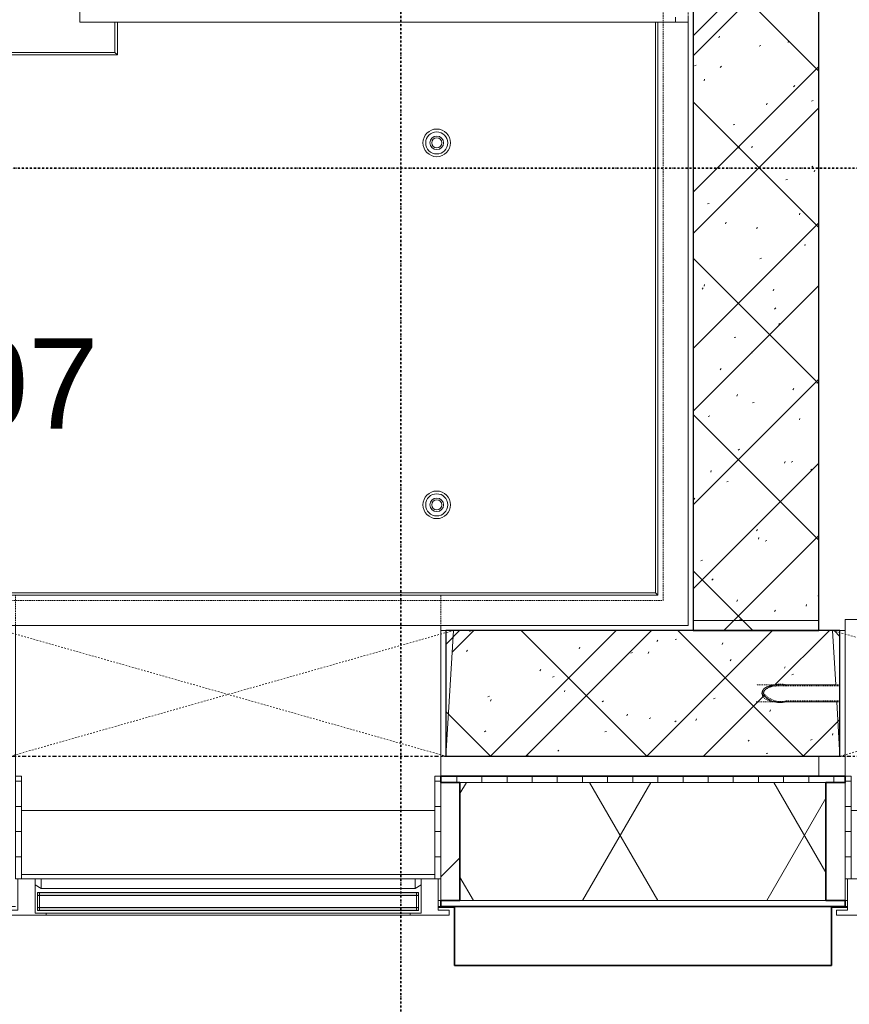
# Model space of a CAD drawing. Header units: millimetres. Extents: x -80560 to 110805, y -11020 to 52719.
# Tile 52 of 184: x 52480 to 54130, y 9506 to 11465. Entities that reach past the tile are written whole.
import ezdxf

# ---------------------------------------------------------------- set-up
doc = ezdxf.new("R2010")
doc.units = ezdxf.units.MM
for name, pattern in [('CENTER2', [20, 8, -4, 4, -4]), ('Dash', [6.35, 3.175, -3.175]), ('DASHDOT2', [8, 4, -2, 0, -2]), ('Hidden 1', [3.5, 2, -1.5]), ('HIDDEN2', [4.5, 3, -1.5])]:
    doc.linetypes.add(name, pattern=pattern)
for name, color, linetype, lineweight in [('A-FLOR', 192, 'Continuous', 18), ('A-FLOR-HRAL', 11, 'Continuous', 18), ('A-FLOR-HRAL-MBND', 5, 'HIDDEN2', 18), ('A-GENM', 13, 'Continuous', 18), ('A-GLAZ', 151, 'Continuous', 18), ('A-GLAZ-SILL', 1, 'Continuous', 18), ('A-WALL', 113, 'Continuous', 35), ('A-WALL-PATT', 111, 'Continuous', 35), ('G-ANNO-DIMS', 111, 'Continuous', 9), ('G-ANNO-SYMB', 111, 'Continuous', 9), ('I-WALL', 2, 'Continuous', 18), ('S-GRID', 1, 'Continuous', 9), ('S-STRS', 31, 'Continuous', 18), ('S-STRS-MBND', 31, 'HIDDEN2', 18)]:
    doc.layers.add(name, color=color, linetype=linetype, lineweight=lineweight)
doc.styles.add('Arial', font='arial.ttf', dxfattribs={"height": 180})
pattern_1 = [(45, (0, 0), (-176.7767, 176.7767), []), (17, (0, 0), (51.37877, 156.87645), [3.353, -159.647, 3.353, -88.647, -134]), (17, (0, 0), (51.37877, 156.87645), [-255, 3.353, -130.647]), (48, (0, 0), (-36.014, 160.26226), [3.353, -158.647, 3.353, -160.647, -132]), (48, (0, 0), (-36.014, 160.26226), [-326, 3.353, -128.647]), (71, (0, 0), (-94.825, 133.12483), [3.353, -156.647, 3.353, -87.247, -131]), (71, (0, 0), (-94.825, 133.12483), [-250.6, 3.353, -127.647])]
pattern_2 = [(0, (0, 0), (0, 50), [])]

# ---------------------------------------------------------------- blocks, each defined once
blk = doc.blocks.new('19112_SW_LeonardoCollege_R2020_rvt-1-DO_01 eerste verdieping')
at = {"layer": 'A-WALL-PATT', "lineweight": 5}
h = blk.add_hatch(dxfattribs=at)
h.set_pattern_fill('FP_167', color=10, angle=45, style=0, pattern_type=2)
h.set_pattern_definition([(135, (29175, 14167.5), (-155.563, -155.563), []), (225, (29175, 14167.5), (155.563, -155.563), [])])
h.paths.add_polyline_path([(29175, 10250), (29175, 18085), (28925, 18085), (28925, 10250), (29028.3, 10250)], flags=0)
h = blk.add_hatch(dxfattribs=at)
h.set_pattern_fill('FP_168', color=10, angle=45, style=0, pattern_type=2)
h.set_pattern_definition([(45, (28837.5, 10000), (-155.563, 155.563), []), (135, (28837.5, 10000), (-155.563, -155.563), [])])
h.paths.add_polyline_path([(31377.7, 10000), (31600, 10000), (31600, 10250), (30083, 10250), (30083, 10000), (31084, 10000)], flags=0)
h.paths.add_polyline_path([(29217, 10000), (29217, 10250), (28433, 10250), (28433, 10000), (29028.3, 10000)], flags=0)
h.paths.add_polyline_path([(27559.9, 10000), (27567, 10000), (27567, 10250), (26075, 10250), (26075, 10000), (27266.3, 10000)], flags=0)
at = {"layer": 'A-WALL', "color": 250, "lineweight": 9}
for p, q in [((28423, 10250), (28433, 10250)), ((29217, 10250), (29227, 10250)), ((28433, 10000), (28423, 10000)), ((29227, 10000), (29217, 10000))]:
    blk.add_line(p, q, dxfattribs=at)
at = {"layer": 'A-WALL', "color": 50, "lineweight": 25}
for p, q in [((29217, 10250), (28433, 10250)), ((28433, 10250), (28433, 10000)), ((29217, 10000), (29217, 10250)), ((28433, 10000), (29217, 10000))]:
    blk.add_line(p, q, dxfattribs=at)
at = {"layer": 'I-WALL', "color": 50, "lineweight": 25}
for p, q in [((28925, 18085), (28925, 10250)), ((29175, 10250), (29175, 18085)), ((28925, 10250), (29175, 10250))]:
    blk.add_line(p, q, dxfattribs=at)
blk = doc.blocks.new('MB 31 Wandsparing - 866 x 1634-3275055-DO_01 eerste verdieping')
at = {"layer": 'A-GENM', "linetype": 'Dash', "lineweight": 9}
for p, q in [((-456.2, 125), (424.8, -125)), ((-441.2, -125), (439.8, 125))]:
    blk.add_line(p, q, dxfattribs=at)
blk = doc.blocks.new('MB 23 Gain Inno _onder element_ - ø63 x 900-3694771-DO_01 eerste verdieping')
at = {"layer": 'A-GENM', "linetype": 'Hidden 1', "lineweight": 13}
for p, q in [((-17, 167), (-15, 167)), ((-17, 60), (-17, 167)), ((-15, 167), (-15, 60)), ((15, 60), (15, 167)), ((15, 167), (17, 167)), ((17, 167), (17, 60))]:
    blk.add_line(p, q, dxfattribs=at)
at = {"layer": 'A-GENM', "linetype": 'Hidden 1', "lineweight": 13, "flags": 128}
for points in [[(-17, 0), (-17, 0.2), (-17, 0.4), (-17, 0.8), (-17, 1.2), (-17, 1.7), (-17, 2.3), (-17, 3), (-17, 3.8), (-17, 4.7), (-17, 5.7), (-17, 6.8), (-17, 7.9), (-17, 9.2), (-17, 10.5), (-17, 11.9), (-17, 13.3), (-17, 14.9), (-17, 16.5), (-17, 18.2), (-17, 20), (-17, 21.8), (-17, 23.7), (-17, 25.6), (-17, 27.6), (-17, 29.6), (-17, 31.7), (-17, 33.9), (-17, 36), (-17, 38.3), (-17, 40.5), (-17, 42.8), (-17, 45.1), (-17, 47.4), (-17, 49.8), (-17, 52.2), (-17, 54.6), (-17, 57), (-17, 59.4), (-17, 60)], [(17, 60), (17, 57.6), (17, 55.2), (17, 52.8), (17, 50.4), (17, 48.1), (17, 45.7), (17, 43.4), (17, 41.1), (17, 38.9), (17, 36.6), (17, 34.4), (17, 32.3), (17, 30.2), (17, 28.1), (17, 26.1), (17, 24.2), (17, 22.3), (17, 20.4), (17, 18.7), (17, 17), (17, 15.3), (17, 13.8), (17, 12.3), (17, 10.8), (17, 9.5), (17, 8.3), (17, 7.1), (17, 6), (17, 5), (17, 4.1), (17, 3.3), (17, 2.5), (17, 1.9), (17, 1.3), (17, 0.9), (17, 0.5), (17, 0.2), (17, 0.1), (17, 0)]]:
    blk.add_lwpolyline(points, dxfattribs=at)
at = {"layer": 'A-GENM', "linetype": 'Hidden 1', "lineweight": 13}
for points in [[(-15, 60), (-17, 51.1), (-16.4, 34.7), (-7, 21.1), (0, 15)], [(17, 60), (19.2, 50.3), (18.5, 32.5), (7.9, 18.1), (0, 11.7)]]:
    blk.add_open_spline(points, degree=3, dxfattribs=at)
for points, knots in [([(0, 11.7), (-0.7, 11.8), (-2.1, 12.1), (-4, 12.6), (-5.5, 13.3), (-6.6, 13.9), (-7.4, 14.5), (-8.1, 15.1), (-9.1, 16), (-10.2, 17.3), (-11.1, 18.7), (-11.7, 19.7), (-12.1, 20.3), (-12.3, 20.7), (-12.6, 21.1), (-12.8, 21.7), (-13.3, 22.8), (-13.9, 24.3), (-14.4, 26), (-14.8, 27.2), (-15.1, 28.2), (-15.3, 29.2), (-15.6, 30.5), (-15.9, 32.1), (-16.1, 34.1), (-16.4, 36.1), (-16.6, 38.1), (-16.7, 40.1), (-16.8, 42.1), (-16.9, 44.1), (-16.9, 46.1), (-17, 48.8), (-17, 53.4), (-17, 57.4), (-17, 60)], [0, 0, 0, 0, 0.035714, 0.071429, 0.107143, 0.125, 0.142857, 0.160714, 0.178571, 0.214286, 0.25, 0.267857, 0.276786, 0.285714, 0.294643, 0.303571, 0.321429, 0.357143, 0.392857, 0.410714, 0.428571, 0.446429, 0.464286, 0.5, 0.535714, 0.571429, 0.607143, 0.642857, 0.678571, 0.714286, 0.75, 0.785714, 0.857143, 1, 1, 1, 1]), ([(0, 15), (0.7, 15.1), (1.9, 15.3), (3.7, 15.9), (5, 16.6), (5.9, 17.1), (6.4, 17.4), (6.8, 17.8), (7.4, 18.3), (8.2, 19.1), (9.2, 20.4), (10, 21.7), (10.5, 22.7), (10.8, 23.2), (11, 23.6), (11.2, 24.1), (11.5, 24.6), (11.9, 25.6), (12.4, 27), (12.8, 28.5), (13.2, 29.7), (13.4, 30.6), (13.6, 31.5), (13.8, 32.7), (14.1, 34.2), (14.3, 36.1), (14.5, 37.9), (14.6, 39.8), (14.8, 41.6), (14.8, 43.5), (14.9, 45.3), (14.9, 47.2), (15, 49.6), (15, 53.9), (15, 57.6), (15, 60)], [0, 0, 0, 0, 0.035714, 0.071429, 0.107143, 0.125, 0.133929, 0.142857, 0.160714, 0.178571, 0.214286, 0.25, 0.267857, 0.276786, 0.285714, 0.294643, 0.303571, 0.321429, 0.357143, 0.392857, 0.410714, 0.428571, 0.446429, 0.464286, 0.5, 0.535714, 0.571429, 0.607143, 0.642857, 0.678571, 0.714286, 0.75, 0.785714, 0.857143, 1, 1, 1, 1])]:
    blk.add_open_spline(points, degree=3, knots=knots, dxfattribs=at)
blk = doc.blocks.new('95251-Leonardo College Leiden_rvt-1-DO_01 eerste verdieping')
at = {"layer": 'A-WALL-PATT', "lineweight": 9}
h = blk.add_hatch(dxfattribs=at)
h.set_pattern_fill('FP_182', color=55, style=0, pattern_type=2)
h.set_pattern_definition(pattern_1)
h.paths.add_polyline_path([(29028.3, 10270), (29175, 10270), (29175, 14242.5), (29170, 14242.5), (29170, 14292.5), (28930, 14292.5), (28930, 14242.5), (28925, 14242.5), (28925, 10270)], flags=0)
h = blk.add_hatch(dxfattribs=at)
h.set_pattern_fill('FP_182', color=55, style=0, pattern_type=2)
h.set_pattern_definition(pattern_1)
h.paths.add_polyline_path([(31084, 10000), (31600, 10000), (31600, 10250), (31492, 10250), (31491, 10158.3), (31475, 10136.7), (31467.6, 10139.5), (31462.7, 10145.7), (31459.9, 10153.2), (31458.1, 10169.1), (31458, 10250), (31187, 10250), (31186, 10158.3), (31170, 10136.7), (31162.6, 10139.5), (31157.4, 10146.5), (31154.9, 10153.2), (31153.1, 10169.1), (31153, 10250), (30987, 10250), (30986, 10158.3), (30970, 10136.7), (30962.6, 10139.5), (30957.7, 10145.7), (30954.9, 10153.2), (30953.1, 10169.1), (30953, 10250), (30787, 10250), (30786, 10158.3), (30770, 10136.7), (30762.6, 10139.5), (30757.7, 10145.7), (30754.9, 10153.2), (30753.1, 10169.1), (30753, 10250), (30098, 10250), (30083, 10000), (30790.3, 10000)], flags=0)
h.paths.add_polyline_path([(29217, 10000), (29210.5, 10108), (29083.3, 10109), (29061.7, 10125), (29064.5, 10132.4), (29070.7, 10137.3), (29078.2, 10140.1), (29094.1, 10141.9), (29175.1, 10142), (29208.5, 10142), (29202, 10250), (28448, 10250), (28433, 10000), (29028.3, 10000)], flags=0)
h.paths.add_polyline_path([(26408, 10000), (26409, 10091.7), (26425, 10113.3), (26432.4, 10110.5), (26437.3, 10104.3), (26440.1, 10096.8), (26441.9, 10080.9), (26442, 10000), (26608, 10000), (26609, 10091.7), (26625, 10113.3), (26632.9, 10109.8), (26637.3, 10104.3), (26640.1, 10096.8), (26641.9, 10080.9), (26642, 10000), (26808, 10000), (26809, 10091.7), (26825.8, 10113), (26832.4, 10110.5), (26837.3, 10104.3), (26840.1, 10096.8), (26841.9, 10080.9), (26842, 10000), (27567, 10000), (27552, 10250), (26080, 10250), (26080, 10200), (26075, 10200), (26075, 10142), (26166.7, 10141), (26188.3, 10125), (26185.5, 10117.6), (26179.3, 10112.7), (26171.8, 10109.9), (26155.9, 10108.1), (26075, 10108), (26075, 10000), (26385.2, 10000)], flags=0)
at = {"layer": 'A-GENM', "color": 130, "lineweight": 9}
for p, q in [((27705, 11460), (27705, 11560)), ((27705, 11460), (27775, 11460)), ((27775, 11460), (27780, 11460)), ((27775, 11400), (27775, 11460)), ((28850, 11460), (27780, 11460)), ((27780, 11460), (27780, 11395)), ((28850, 10325), (28850, 11460)), ((28850, 11460), (28855, 11460)), ((28855, 11460), (28915, 11460)), ((28855, 11460), (28855, 10320)), ((28890, 11460), (28890, 11470.1)), ((28915, 11460), (28915, 10260)), ((27475, 11400), (27775, 11400)), ((27780, 11395), (27775, 11400)), ((27780, 11395), (27470, 11395)), ((26400, 10325), (28850, 10325)), ((28855, 10320), (28850, 10325)), ((28855, 10320), (26395, 10320)), ((28915, 10260), (26335, 10260))]:
    blk.add_line(p, q, dxfattribs=at)
for centre, radius, start, end in [((28415, 11220), 27.5, 90, 270), ((28415, 11220), 22, 90, 270), ((28415, 11220), 27.5, 270, 90), ((28415, 11220), 22, 270, 90), ((28415, 11220), 13.5, 90, 270), ((28415, 11220), 10, 90, 270), ((28415, 11220), 13.5, 270, 90), ((28415, 11220), 10, 270, 90), ((28415, 10500), 27.5, 90, 270), ((28415, 10500), 22, 90, 270), ((28415, 10500), 27.5, 270, 90), ((28415, 10500), 22, 270, 90), ((28415, 10500), 13.5, 90, 270), ((28415, 10500), 10, 90, 270), ((28415, 10500), 13.5, 270, 90), ((28415, 10500), 10, 270, 90)]:
    blk.add_arc(centre, radius, start, end, dxfattribs=at)
at = {"layer": 'A-WALL', "color": 170, "lineweight": 5}
for p, q in [((28925, 14242.5), (28925, 10270)), ((29175, 10270), (29175, 14242.5)), ((28925, 10270), (29175, 10270)), ((28448, 10250), (28433, 10000)), ((29202, 10250), (28448, 10250)), ((29208.5, 10142), (29202, 10250)), ((29110, 10142), (29208.5, 10142)), ((29210.5, 10108), (29110, 10108)), ((29217, 10000), (29210.5, 10108)), ((28433, 10000), (29217, 10000))]:
    blk.add_line(p, q, dxfattribs=at)
blk.add_open_spline([(29061.7, 10125), (29061.8, 10125.7), (29062.1, 10127.1), (29062.6, 10129), (29063.3, 10130.5), (29063.9, 10131.6), (29064.5, 10132.4), (29065.1, 10133.1), (29066, 10134.1), (29067.3, 10135.2), (29068.7, 10136.1), (29069.7, 10136.7), (29070.3, 10137.1), (29070.7, 10137.3), (29071.1, 10137.6), (29071.7, 10137.8), (29072.8, 10138.3), (29074.3, 10138.9), (29076, 10139.4), (29077.2, 10139.8), (29078.2, 10140.1), (29079.2, 10140.3), (29080.5, 10140.6), (29082.1, 10140.9), (29084.1, 10141.1), (29086.1, 10141.4), (29088.1, 10141.6), (29090.1, 10141.7), (29092.1, 10141.8), (29094.1, 10141.9), (29096.1, 10141.9), (29098.8, 10142), (29103.4, 10142), (29107.4, 10142), (29110, 10142)], degree=3, knots=[0, 0, 0, 0, 0.035714, 0.071429, 0.107143, 0.125, 0.142857, 0.160714, 0.178571, 0.214286, 0.25, 0.267857, 0.276786, 0.285714, 0.294643, 0.303571, 0.321429, 0.357143, 0.392857, 0.410714, 0.428571, 0.446429, 0.464286, 0.5, 0.535714, 0.571429, 0.607143, 0.642857, 0.678571, 0.714286, 0.75, 0.785714, 0.857143, 1, 1, 1, 1], dxfattribs=at)
blk.add_open_spline([(29110, 10108), (29100.3, 10105.8), (29082.5, 10106.5), (29068.1, 10117.1), (29061.7, 10125)], degree=3, dxfattribs=at)
at = {"color": 130, "lineweight": 9}
for p in [(28008.2, 10125), (29658.2, 10125)]:
    blk.add_blockref('MB 31 Wandsparing - 866 x 1634-3275055-DO_01 eerste verdieping', p, dxfattribs=at)
at = {"color": 130, "lineweight": 9, "extrusion": (0, 0, -1), "rotation": 89.99999999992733}
blk.add_blockref('MB 23 Gain Inno _onder element_ - ø63 x 900-3694771-DO_01 eerste verdieping', (-29050, 10125), dxfattribs=at)
blk = doc.blocks.new('Basic Wall _ 41_WA_n3o_cladding_vertikaal_random_100mm_oorspronkelijk - ___-31301010-DO_01 eerste verdieping')
at = {"layer": 'A-WALL', "lineweight": 18}
for p, q in [((28418, 9701), (28423, 9701)), ((28418, 9699), (28450, 9699)), ((29200, 9699), (29232, 9699)), ((29227, 9701), (29232, 9701))]:
    blk.add_line(p, q, dxfattribs=at)
blk = doc.blocks.new('NLRS_41_GM_WPB_spouwlat-SH_generiek_ISR - 235x38-V142-DO_01 eerste verdieping')
at = {"layer": 'A-GENM'}
for p, q in [((29227, 9948), (29189, 9948)), ((29189, 9948), (29189, 9713)), ((29227, 9713), (29227, 9948)), ((29189, 9713), (29227, 9713))]:
    blk.add_line(p, q, dxfattribs=at)
blk = doc.blocks.new('41_dagkanten_SH_generiek_ISR - 12x204_5-V145-DO_01 eerste verdieping')
at = {"layer": 'A-GENM'}
h = blk.add_hatch(dxfattribs=at)
h.set_pattern_fill('FP_53', color=256, style=0, pattern_type=2)
h.set_pattern_definition(pattern_2)
h.paths.add_polyline_path([(29227, 9756), (29239, 9756), (29239, 9960.5), (29227, 9960.5), (29227, 9922.4)], flags=0)
for p, q in [((29239, 9960.5), (29227, 9960.5)), ((29227, 9960.5), (29227, 9756)), ((29239, 9756), (29239, 9960.5)), ((29227, 9756), (29232, 9756))]:
    blk.add_line(p, q, dxfattribs=at)
blk = doc.blocks.new('merk 900 vast glas shadowbox - merk 900 vast glas shadowbox-32549056-DO_01 eerste verdieping')
at = {"layer": 'A-GLAZ'}
for p, q in [((-362, 0), (-440, 0)), ((-440, 0), (-440, -10)), ((-362, -4), (-362, 0)), ((440, 0), (362, 0)), ((362, 0), (362, -4)), ((440, -10), (440, 0)), ((-440, -10), (-418, -10)), ((-418, -10), (-418, -72)), ((-384, -72), (-384, -4)), ((-384, -4), (-362, -4)), ((362, -4), (384, -4)), ((384, -4), (384, -72)), ((418, -72), (418, -10)), ((418, -10), (440, -10)), ((-418, -72), (-384, -72)), ((384, -72), (418, -72))]:
    blk.add_line(p, q, dxfattribs=at)
at = {"layer": 'A-GLAZ-SILL'}
for p, q in [((362, 0), (-362, 0)), ((362, -4), (-362, -4))]:
    blk.add_line(p, q, dxfattribs=at)
blk = doc.blocks.new('NLRS_41_GM_WPB_spouwlat-SH_generiek_ISR - 235x38-V175-DO_01 eerste verdieping')
at = {"layer": 'A-GENM'}
h = blk.add_hatch(dxfattribs=at)
h.set_pattern_fill('FP_51', color=256, style=0, pattern_type=2)
h.set_pattern_definition([(45, (0, 0), (-141.4214, 141.4214), [])])
h.paths.add_polyline_path([(28461, 9713), (28461, 9948), (28423, 9948), (28423, 9713), (28440.9, 9713)], flags=0)
for p, q in [((28461, 9948), (28423, 9948)), ((28423, 9948), (28423, 9713)), ((28461, 9713), (28461, 9948)), ((28423, 9713), (28461, 9713))]:
    blk.add_line(p, q, dxfattribs=at)
blk = doc.blocks.new('41_dagkanten_SH_generiek_ISR - 12x204_5-V176-DO_01 eerste verdieping')
at = {"layer": 'A-GENM'}
h = blk.add_hatch(dxfattribs=at)
h.set_pattern_fill('FP_54', color=256, style=0, pattern_type=2)
h.set_pattern_definition(pattern_2)
h.paths.add_polyline_path([(28423, 9756), (28423, 9960.5), (28411, 9960.5), (28411, 9756), (28418, 9756)], flags=0)
for p, q in [((28423, 9960.5), (28411, 9960.5)), ((28411, 9960.5), (28411, 9756)), ((28423, 9756), (28423, 9960.5)), ((28418, 9756), (28423, 9756))]:
    blk.add_line(p, q, dxfattribs=at)
blk = doc.blocks.new('41_dagkanten_SH_generiek_ISR - 12x204_5-V177-DO_01 eerste verdieping')
at = {"layer": 'A-GENM'}
h = blk.add_hatch(dxfattribs=at)
h.set_pattern_fill('FP_53', color=256, style=0, pattern_type=2)
h.set_pattern_definition(pattern_2)
h.paths.add_polyline_path([(27577, 9756), (27589, 9756), (27589, 9960.5), (27577, 9960.5), (27577, 9922.4)], flags=0)
for p, q in [((27589, 9960.5), (27577, 9960.5)), ((27577, 9960.5), (27577, 9756)), ((27589, 9756), (27589, 9960.5)), ((27577, 9756), (27582, 9756))]:
    blk.add_line(p, q, dxfattribs=at)
blk = doc.blocks.new('31_n3o_gevelopening_vensterbank - 380x15-32538877-DO_01 eerste verdieping')
at = {"layer": 'A-GENM'}
for p, q in [((0, -311.5), (0, 0)), ((0, 0), (846, 0)), ((846, 0), (846, -311.5)), ((12, -380), (834, -380))]:
    blk.add_line(p, q, dxfattribs=at)
blk = doc.blocks.new('31_n3o_gevelopening_vensterbank - 380x15-V263-DO_01 eerste verdieping')
at = {"layer": 'A-GENM'}
for p, q in [((0, -311.5), (0, -12)), ((846, -12), (846, -311.5)), ((12, -380), (834, -380))]:
    blk.add_line(p, q, dxfattribs=at)
blk = doc.blocks.new('Railing - Railing-32688952-DO_01 eerste verdieping')
at = {"layer": 'A-FLOR-HRAL-MBND'}
for p, q in [((27577, 10320), (28423, 10320)), ((27577, 10260), (27577, 10320)), ((27577, 10320), (28423, 10320)), ((27577, 10260), (27577, 10320)), ((28423, 10320), (28423, 10260)), ((28423, 10320), (28423, 10260)), ((27577, 10260), (28423, 10260)), ((27577, 10260), (28423, 10260))]:
    blk.add_line(p, q, dxfattribs=at)
blk = doc.blocks.new('30_n3o_RT72_glas met glaslat - Type 1-33567359-DO_01 eerste verdieping')
at = {"layer": 'A-GENM'}
for points in [[(-379, -11), (379, -11), (379, -5), (-379, -5)], [(-379, -41), (379, -41), (379, -35), (-379, -35)]]:
    blk.add_hatch(color=256, dxfattribs=at).paths.add_polyline_path(points, flags=0)
for p, q in [((379, -5), (-379, -5)), ((-379, -5), (-379, -11)), ((-375, -5), (-379, -5)), ((-379, -5), (-379, -41)), ((-379, -11), (379, -11)), ((-375, -41), (-375, -5)), ((379, -5), (375, -5)), ((375, -5), (375, -41)), ((379, -11), (379, -5)), ((379, -41), (379, -5)), ((379, -35), (-379, -35)), ((-379, -35), (-379, -41)), ((379, -41), (379, -35)), ((-379, -41), (379, -41)), ((-379, -41), (-375, -41)), ((375, -41), (379, -41))]:
    blk.add_line(p, q, dxfattribs=at)
blk = doc.blocks.new('DPWP_30_n3o_RT72_glas met glaslat Frame1 - Type 1-33567362-DO_01 eerste verdieping')
at = {"layer": 'A-GENM'}
for p, q in [((-372, -7.8), (-384, -15)), ((372, -7.8), (-372, -7.8)), ((-372, -7.8), (-372, -27)), ((-372, -27), (-372, -7.8)), ((372, -27), (372, -7.8)), ((384, -15), (372, -7.8)), ((372, -7.8), (372, -27)), ((-384, -27), (-372, -27)), ((-372, -27), (372, -27)), ((372, -27), (384, -27))]:
    blk.add_line(p, q, dxfattribs=at)

msp = doc.modelspace()

# ---------------------------------------------------------------- hatches: boundary and pattern name
at = {"layer": 'A-WALL-PATT', "lineweight": 18}
h = msp.add_hatch(dxfattribs=at)
h.set_pattern_fill('FP_67', color=256, angle=90, style=0, pattern_type=2)
h.set_pattern_definition([(90, (63299.57, 9701), (-50, -2e-13), [])])
h.paths.add_polyline_path([(88455.8, 9948), (89096.8, 9948), (89096.8, 9960.5), (88417.8, 9960.5), (88417.8, 9948)], flags=0)
h.paths.add_polyline_path([(83971.8, 9948), (83971.8, 9960.5), (81667.8, 9960.5), (81667.8, 9948), (83933.8, 9948)], flags=0)
h.paths.add_polyline_path([(78983.8, 9948), (79021.8, 9948), (79021.8, 9960.5), (77617.8, 9960.5), (77617.8, 9948), (78885.2, 9948)], flags=0)
h.paths.add_polyline_path([(75871.8, 9948), (75871.8, 9960.5), (75367.8, 9960.5), (75367.8, 9948), (75833.8, 9948)], flags=0)
h.paths.add_polyline_path([(73599.1, 9948), (73621.8, 9948), (73621.8, 9960.5), (71767.8, 9960.5), (71767.8, 9948), (73583.8, 9948)], flags=0)
h.paths.add_polyline_path([(69105.8, 9948), (70021.8, 9948), (70021.8, 9960.5), (69067.8, 9960.5), (69067.8, 9948)], flags=0)
h.paths.add_polyline_path([(68221.8, 9948), (68221.8, 9960.5), (66817.8, 9960.5), (66817.8, 9948), (68183.8, 9948)], flags=0)
h.paths.add_polyline_path([(64201.6, 9948), (65071.8, 9948), (65071.8, 9960.5), (63667.8, 9960.5), (63667.8, 9948), (63705.8, 9948)], flags=0)
h.paths.add_polyline_path([(62821.8, 9948), (62821.8, 9960.5), (61417.8, 9960.5), (61417.8, 9948), (62783.8, 9948)], flags=0)
h.paths.add_polyline_path([(60105.8, 9948), (60571.8, 9948), (60571.8, 9960.5), (60067.8, 9960.5), (60067.8, 9948), (60090.2, 9948)], flags=0)
h.paths.add_polyline_path([(57383.8, 9948), (57421.8, 9948), (57421.8, 9960.5), (54967.9, 9960.5), (54967.9, 9948), (57153.5, 9948)], flags=0)
h.paths.add_polyline_path([(53923.1, 9948), (54121.9, 9948), (54121.9, 9960.5), (53317.8, 9960.5), (53317.8, 9948), (53629.4, 9948)], flags=0)
h.paths.add_polyline_path([(52454.8, 9948), (52471.8, 9948), (52471.8, 9960.5), (50617.8, 9960.5), (50617.8, 9948), (52433.8, 9948)], flags=0)
h.paths.add_polyline_path([(46171.8, 9948), (46171.8, 9960.5), (43867.8, 9960.5), (43867.8, 9948), (46133.8, 9948)], flags=0)
h.paths.add_polyline_path([(40707.9, 9948), (41221.8, 9948), (41221.8, 9960.5), (37255.3, 9960.5), (37255.3, 9948), (39533.2, 9948)], flags=0)
h = msp.add_hatch(dxfattribs=at)
h.set_pattern_fill('FP_2', color=256, style=0, pattern_type=2)
h.set_pattern_definition([(60, (24894.82, 0), (-274.963, 158.75), []), (120, (24894.82, 0), (-274.963, -158.75), [])])
h.paths.add_polyline_path([(89331.8, 9713), (89331.8, 9948), (88455.8, 9948), (88455.8, 9713), (88870.1, 9713)], flags=0)
h.paths.add_polyline_path([(83933.8, 9713), (83933.8, 9948), (81705.8, 9948), (81705.8, 9713), (83877.6, 9713)], flags=0)
h.paths.add_polyline_path([(78885.2, 9713), (78983.8, 9713), (78983.8, 9948), (77655.8, 9948), (77655.8, 9713), (78297.9, 9713)], flags=0)
h.paths.add_polyline_path([(75833.8, 9713), (75833.8, 9948), (75405.8, 9948), (75405.8, 9713), (75654.8, 9713)], flags=0)
h.paths.add_polyline_path([(73583.8, 9713), (73583.8, 9948), (71805.8, 9948), (71805.8, 9713), (72424.4, 9713)], flags=0)
h.paths.add_polyline_path([(69983.8, 9713), (69983.8, 9948), (69105.8, 9948), (69105.8, 9713), (69487.7, 9713)], flags=0)
h.paths.add_polyline_path([(68183.8, 9713), (68183.8, 9948), (66855.8, 9948), (66855.8, 9713), (67725.7, 9713)], flags=0)
h.paths.add_polyline_path([(64789, 9713), (65033.8, 9713), (65033.8, 9948), (63705.8, 9948), (63705.8, 9713), (64201.6, 9713)], flags=0)
h.paths.add_polyline_path([(62783.8, 9713), (62783.8, 9948), (61455.8, 9948), (61455.8, 9713), (62733.3, 9713)], flags=0)
h.paths.add_polyline_path([(60533.8, 9713), (60533.8, 9948), (60105.8, 9948), (60105.8, 9713), (60383.9, 9713)], flags=0)
h.paths.add_polyline_path([(57383.8, 9713), (57383.8, 9948), (55005.9, 9948), (55005.9, 9713), (57153.5, 9713)], flags=0)
h.paths.add_polyline_path([(53923.1, 9713), (54083.9, 9713), (54083.9, 9948), (53355.8, 9948), (53355.8, 9713), (53629.4, 9713)], flags=0)
h.paths.add_polyline_path([(52433.8, 9713), (52433.8, 9948), (50655.8, 9948), (50655.8, 9713), (51867.4, 9713)], flags=0)
h.paths.add_polyline_path([(45994, 9713), (46133.8, 9713), (46133.8, 9948), (43905.8, 9948), (43905.8, 9713), (45406.6, 9713)], flags=0)
h.paths.add_polyline_path([(40707.9, 9713), (41183.8, 9713), (41183.8, 9948), (37242.8, 9948), (37242.8, 9713), (39533.2, 9713)], flags=0)
h = msp.add_hatch(dxfattribs=at)
h.set_pattern_fill('FP_66', color=256, style=0, pattern_type=2)
h.set_pattern_definition([(0, (63299.57, 9701), (2e-14, 50), [])])
h.paths.add_polyline_path([(89343.8, 9701), (89343.8, 9713), (88417.8, 9713), (88417.8, 9701), (88870.1, 9701)], flags=0)
h.paths.add_polyline_path([(83971.8, 9701), (83971.8, 9713), (81667.8, 9713), (81667.8, 9701), (83877.6, 9701)], flags=0)
h.paths.add_polyline_path([(79021.8, 9701), (79021.8, 9713), (77617.8, 9713), (77617.8, 9701), (78885.2, 9701)], flags=0)
h.paths.add_polyline_path([(75367.8, 9701), (75871.8, 9701), (75871.8, 9713), (75367.8, 9713)], flags=0)
h.paths.add_polyline_path([(73621.8, 9701), (73621.8, 9713), (71767.8, 9713), (71767.8, 9701), (73599.1, 9701)], flags=0)
h.paths.add_polyline_path([(67725.7, 9701), (68221.8, 9701), (68221.8, 9713), (66817.8, 9713), (66817.8, 9701), (67138.3, 9701)], flags=0)
h.paths.add_polyline_path([(69487.7, 9701), (70021.8, 9701), (70021.8, 9713), (69067.8, 9713), (69067.8, 9701)], flags=0)
h.paths.add_polyline_path([(62733.3, 9701), (62821.8, 9701), (62821.8, 9713), (61417.8, 9713), (61417.8, 9701), (62439.6, 9701)], flags=0)
h.paths.add_polyline_path([(65071.8, 9701), (65071.8, 9713), (63667.8, 9713), (63667.8, 9701), (64789, 9701)], flags=0)
h.paths.add_polyline_path([(60383.9, 9701), (60571.8, 9701), (60571.8, 9713), (60067.8, 9713), (60067.8, 9701), (60090.2, 9701)], flags=0)
h.paths.add_polyline_path([(56566.2, 9701), (57421.8, 9701), (57421.8, 9713), (54967.9, 9713), (54967.9, 9701), (55978.8, 9701)], flags=0)
h.paths.add_polyline_path([(54121.9, 9701), (54121.9, 9713), (53317.8, 9713), (53317.8, 9701), (53923.1, 9701)], flags=0)
h.paths.add_polyline_path([(52471.8, 9701), (52471.8, 9713), (50617.8, 9713), (50617.8, 9701), (52454.8, 9701)], flags=0)
h.paths.add_polyline_path([(46171.8, 9701), (46171.8, 9713), (43867.8, 9713), (43867.8, 9701), (45994, 9701)], flags=0)
h.paths.add_polyline_path([(41221.8, 9701), (41221.8, 9713), (37007.8, 9713), (37007.8, 9701), (41001.5, 9701)], flags=0)

# ---------------------------------------------------------------- linework, layer by layer
at = {"layer": 'A-FLOR'}
msp.add_line((54069.8, 10000), (54069.8, 9960.5), dxfattribs=at)
at = {"layer": 'A-WALL'}
for p, q in [((54121.9, 9960.5), (53317.8, 9960.5)), ((53317.8, 9960.5), (53317.8, 9948)), ((54121.9, 9948), (54121.9, 9960.5)), ((53317.8, 9948), (53355.8, 9948)), ((53355.8, 9948), (53355.8, 9713)), ((54083.9, 9713), (54083.9, 9948)), ((54083.9, 9948), (54121.9, 9948)), ((53355.8, 9713), (53317.8, 9713)), ((53317.8, 9713), (53317.8, 9701)), ((53317.8, 9701), (54121.9, 9701)), ((53344.8, 9701), (53344.8, 9584)), ((54121.9, 9713), (54083.9, 9713)), ((54094.8, 9584), (54094.8, 9701)), ((54121.9, 9701), (54121.9, 9713)), ((53344.8, 9584), (54094.8, 9584))]:
    msp.add_line(p, q, dxfattribs=at)
at = {"layer": 'A-WALL', "lineweight": 18}
for p, q in [((53355.8, 9948), (54083.9, 9948)), ((53305.8, 9765), (52483.8, 9765)), ((53317.8, 9713), (53312.8, 9713)), ((53355.8, 9713), (54083.9, 9713)), ((54126.8, 9713), (54121.9, 9713))]:
    msp.add_line(p, q, dxfattribs=at)
at = {"layer": 'G-ANNO-SYMB', "linetype": 'DASHDOT2', "lineweight": 35}
for p, q in [((53238.2, 18721.9), (53238.2, 9121)), ((50605.2, 11170), (54580.3, 11170))]:
    msp.add_line(p, q, dxfattribs=at)
at = {"layer": 'S-GRID', "linetype": 'CENTER2', "lineweight": 25}
msp.add_line((29945.3, 10000), (110204.9, 10000), dxfattribs=at)
at = {"layer": 'S-STRS'}
msp.add_line((53809.8, 11460), (53809.8, 11470.1), dxfattribs=at)
at = {"layer": 'S-STRS-MBND'}
for p, q in [((53759.8, 10310), (53759.8, 11528.4)), ((53809.8, 10260), (53809.8, 11528.4)), ((51279.8, 10310), (53759.8, 10310)), ((51229.8, 10260), (53809.8, 10260))]:
    msp.add_line(p, q, dxfattribs=at)

# ---------------------------------------------------------------- block references
at = {"color": 250, "lineweight": 5}
for name in ['19112_SW_LeonardoCollege_R2020_rvt-1-DO_01 eerste verdieping', '95251-Leonardo College Leiden_rvt-1-DO_01 eerste verdieping']:
    msp.add_blockref(name, (24894.8, 0), dxfattribs=at)
at = {"layer": 'A-FLOR-HRAL', "linetype": 'HIDDEN2'}
msp.add_blockref('Railing - Railing-32688952-DO_01 eerste verdieping', (24894.8, 0), dxfattribs=at)
at = {"layer": 'A-GENM'}
for name, p in [('31_n3o_gevelopening_vensterbank - 380x15-32538877-DO_01 eerste verdieping', (54121.8, 10272)), ('31_n3o_gevelopening_vensterbank - 380x15-V263-DO_01 eerste verdieping', (52471.8, 10272)), ('41_dagkanten_SH_generiek_ISR - 12x204_5-V177-DO_01 eerste verdieping', (24894.8, 0)), ('41_dagkanten_SH_generiek_ISR - 12x204_5-V176-DO_01 eerste verdieping', (24894.8, 0)), ('41_dagkanten_SH_generiek_ISR - 12x204_5-V145-DO_01 eerste verdieping', (24894.8, 0)), ('NLRS_41_GM_WPB_spouwlat-SH_generiek_ISR - 235x38-V175-DO_01 eerste verdieping', (24894.8, 0)), ('NLRS_41_GM_WPB_spouwlat-SH_generiek_ISR - 235x38-V142-DO_01 eerste verdieping', (24894.8, 0))]:
    msp.add_blockref(name, p, dxfattribs=at)
at = {"layer": 'A-GENM', "rotation": 180}
for name, p in [('DPWP_30_n3o_RT72_glas met glaslat Frame1 - Type 1-33567362-DO_01 eerste verdieping', (52894.8, 9729)), ('30_n3o_RT72_glas met glaslat - Type 1-33567359-DO_01 eerste verdieping', (52894.8, 9688))]:
    msp.add_blockref(name, p, dxfattribs=at)
at = {"layer": 'A-GLAZ', "rotation": 180}
for p in [(52894.8, 9684), (54544.8, 9684)]:
    msp.add_blockref('merk 900 vast glas shadowbox - merk 900 vast glas shadowbox-32549056-DO_01 eerste verdieping', p, dxfattribs=at)
at = {"layer": 'A-WALL', "lineweight": 18}
msp.add_blockref('Basic Wall _ 41_WA_n3o_cladding_vertikaal_random_100mm_oorspronkelijk - ___-31301010-DO_01 eerste verdieping', (24894.8, 0), dxfattribs=at)

# ---------------------------------------------------------------- texts
at = {"layer": 'G-ANNO-DIMS', "insert": (51931, 10831.4), "char_height": 180, "width": 843.994, "attachment_point": 1, "line_spacing_factor": 0.941778, "style": 'Arial'}
msp.add_mtext('+2707', dxfattribs=at)

doc.saveas('drawing.dxf')
